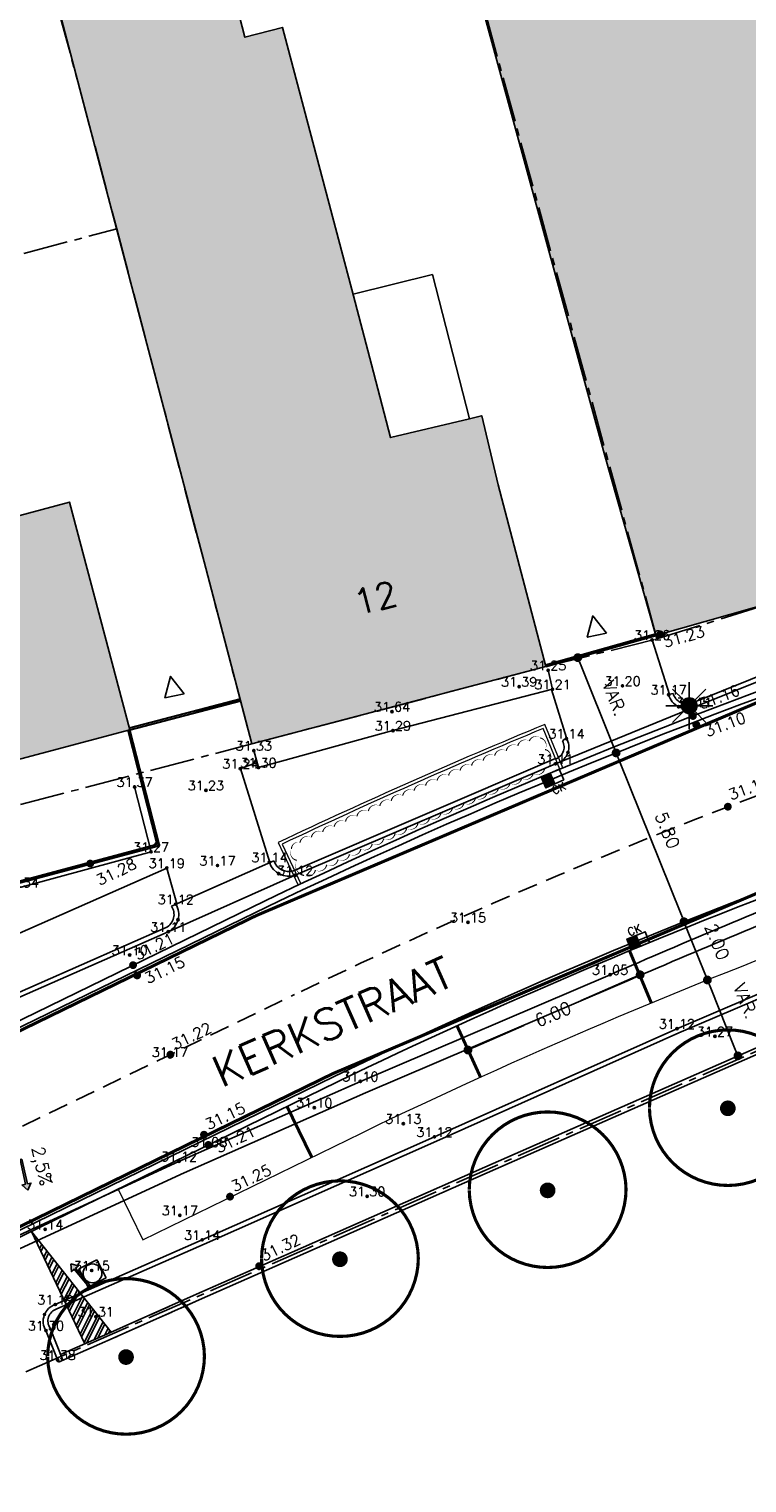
# Model space of a CAD drawing. Header units: metres. Extents: x 202952 to 203755, y 348879 to 349702.
# Tile 9 of 82: x 203115 to 203138, y 349309 to 349355. Entities that reach past the tile are written whole.
import ezdxf
from ezdxf.enums import TextEntityAlignment as Align

# ---------------------------------------------------------------- set-up
doc = ezdxf.new("R2010")
doc.units = ezdxf.units.M
for name, pattern in [('1-200 CENTER', [4.28625, 2.8575, -0.47625, 0.47625, -0.47625]), ('1-200 HIDDEN', [0.9525, 0.635, -0.3175]), ('PH 1-1 STREEP', [2, 1, -1])]:
    doc.linetypes.add(name, pattern=pattern)
for name, color, linetype in [('bgt.onbegroeidterreindeel', 252, 'Continuous'), ('PH-BEST-BEBOUWING', 1, 'Continuous'), ('PH-BEST-BEBOUWING-ARCERING', 254, 'Continuous'), ('PH-BEST-HUISNUMMER', 7, 'Continuous'), ('PH-BEST-INRIT', 8, 'Continuous'), ('PH-BEST-KADASTRALE-GRENS', 240, '1-200 CENTER'), ('PH-BEST-MUUR-INDICATIEF INGETEKEND', 1, 'Continuous'), ('PH-BEST-POORT', 8, '1-200 HIDDEN'), ('PH-BEST-STRAATNAAM-MAATVOERING', 7, 'Continuous'), ('PH-INM-BOOM-HANDHAVEN', 96, 'Continuous'), ('PH-INM-HEKWERK', 6, '1-200 HEKWERK'), ('PH-INM-HOOGTE', 20, 'Continuous'), ('PH-INM-HOOGTEPUNT', 20, 'Continuous'), ('PH-INM-KANTVERHARDING', 253, 'Continuous'), ('PH-NIEUW-AFWATERINGSPROFIEL', 7, 'Continuous'), ('PH-NIEUW-BAND-5-20', 115, 'Continuous'), ('PH-NIEUW-HOOGTES', 170, 'Continuous'), ('PH-NIEUW-KANTLAAG-SBS', 115, '1-200 HIDDEN'), ('PH-NIEUW-LICHTMAST-KROMMAST', 40, 'Continuous'), ('PH-NIEUW-MAATVOERING', 2, 'Continuous'), ('PH-ONTWERP-WEGAS', 2, '1-200 HIDDEN'), ('PH-RIO-KOLK', 7, 'Continuous'), ('PH-RIO-PUTRAND-AANBRENGEN', 7, 'Continuous')]:
    doc.layers.add(name, color=color, linetype=linetype)
doc.layers.add('PH-NIEUW-AFSCHEIDING MATERIAAL PARKEERVAK', color=115, linetype='PH 1-1 STREEP', transparency=0.5)
doc.layers.add('PH-NIEUW-BEPLANTING- OMRANDING', color=115, linetype='Continuous', transparency=0.5)
for name, color, linetype, lineweight in [('PH-NIEUW-AFSCHEIDING PARKEERVAK MAATVOERING', 115, 'Continuous', 5), ('PH-NIEUW-OPSLUITBAND-10', 115, 'Continuous', 18), ('PH-NIEUW-OPSLUITBAND-6', 115, 'Continuous', 30)]:
    doc.layers.add(name, color=color, linetype=linetype, lineweight=lineweight)
doc.styles.add('1-200', font='romans.shx', dxfattribs={"height": 0.4})
doc.styles.add('ISO', font='ISO')
doc.styles.add('ROMANS', font='romans.shx')
doc.linetypes.add('1-200 HEKWERK', pattern='A,1.5,-0.4,["X",ROMANS,S=0.24,R=0,X=-0.275,Y=-0.12],-0.05', length=1.95)
doc.dimstyles.new('BEMATING200', dxfattribs={"dimtxt": 0.4, "dimasz": 0.28, "dimexe": 0.5, "dimexo": 0.1, "dimgap": 0.4, "dimtad": 1, "dimlfac": -0.1, "dimzin": 0, "dimdsep": 46, "dimtxsty": '1-200', "dimblk": 'DOT', "dimcen": 0.09, "dimclrd": 8, "dimclre": 8, "dimclrt": 256, "dimadec": 3, "dimazin": 0, "dimtfac": 1, "dimtmove": 2, "dimatfit": 3, "dimfxl": 1, "dimtolj": 1, "dimtzin": 0, "dimarcsym": 0})

# ---------------------------------------------------------------- blocks, each defined once
blk = doc.blocks.new('INRITSYMBOOL')
at = {"layer": 'PH-BEST-INRIT'}
blk.add_lwpolyline([(-0.315, 0.63), (0, 0), (0.315, 0.63)], close=True, dxfattribs=at)
blk = doc.blocks.new('MARKER', base_point=(45, 10))
at = {"color": 0}
for radius in [0.35, 0.25]:
    blk.add_circle((45, 10), radius, dxfattribs=at)
at = {"color": 0, "style": 'ISO'}
blk.add_attdef('MARKER', (45.6, 10), '', height=0.9, dxfattribs=at)
blk = doc.blocks.new('*U15')
at = {"const_width": 0.1}
blk.add_lwpolyline([(-2.5, 0.004, 0.990403), (2.5, 0.03, 0.990403), (-2.5, 0.018)], format="xyb", dxfattribs=at)
at = {"linetype": 'Continuous', "const_width": 0.25}
blk.add_lwpolyline([(-0.125, 0, 1), (0.125, 0, 1)], format="xyb", close=True, dxfattribs=at)
blk = doc.blocks.new('*U32')
blk.add_hatch(color=256).paths.add_polyline_path([(0, 0.374), (-0.315, 0.374), (-0.315, 0), (0, 0)])
blk.add_line((0, 0.374), (0, 0))
blk.add_lwpolyline([(0.315, 0), (-0.315, 0), (-0.315, 0.374), (0.315, 0.374)], close=True)
at = {"style": 'ROMANS'}
blk.add_attdef('CK', (-0.211, 0.429), '', height=0.25, dxfattribs=at)
blk = doc.blocks.new('*U34')
blk.add_hatch(color=256).paths.add_polyline_path([(0, 0.374), (-0.315, 0.374), (-0.315, 0), (0, 0)])
blk.add_line((0, 0.374), (0, 0))
blk.add_lwpolyline([(0.315, 0), (-0.315, 0), (-0.315, 0.374), (0.315, 0.374)], close=True)
at = {"style": 'ROMANS'}
blk.add_attdef('CK', (-0.169, -0.301), '', height=0.25, dxfattribs=at)
blk = doc.blocks.new('A$C6E307431')
blk.add_hatch(color=256).paths.add_polyline_path([(0.679, 0.51, 1), (0.821, 0.99, 1)])
at = {"color": 9, "flags": 128}
for points in [[(0.75, 1), (0.75, 1.5)], [(0.573, 0.927), (0.22, 1.28)], [(0.927, 0.927), (1.28, 1.28)], [(0.5, 0.75), (0, 0.75)], [(0.573, 0.573), (0.22, 0.22)], [(0.75, 0.5), (0.75, 0)], [(0.927, 0.573), (1.28, 0.22)], [(1, 0.75), (1.5, 0.75)]]:
    blk.add_lwpolyline(points, dxfattribs=at)
at = {"color": 9}
blk.add_circle((0.75, 0.75), 0.25, dxfattribs=at)
blk = doc.blocks.new('_Dot')
at = {"color": 0, "linetype": 'ByBlock', "lineweight": -2}
blk.add_line((-0.5, 0), (-1, 0), dxfattribs=at)
at = {"color": 0, "linetype": 'ByBlock', "const_width": 0.5}
blk.add_lwpolyline([(-0.25, 0, 1), (0.25, 0, 1)], format="xyb", close=True, dxfattribs=at)
blk = doc.blocks.new('*D58')
at = {"layer": 'Defpoints', "color": 0, "ltscale": 0.2, "transparency": 16777216}
for p in [(203136.29, 349325.182), (203137.263, 349322.762), (203137.263, 349322.762)]:
    blk.add_point(p, dxfattribs=at)
at = {"layer": 'PH-NIEUW-MAATVOERING', "color": 8, "lineweight": -2, "ltscale": 0.2, "transparency": 16777216}
blk.add_line((203136.394, 349324.923), (203137.159, 349323.022), dxfattribs=at)
at = {"layer": 'PH-NIEUW-MAATVOERING', "color": 8, "lineweight": -2, "ltscale": 0.2, "transparency": 16777216, "xscale": 0.28, "yscale": 0.28, "zscale": 0.28}
for p, rotation in [((203136.29, 349325.182), 111.9112675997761), ((203137.263, 349322.762), 291.9112675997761)]:
    blk.add_blockref('_Dot', p, dxfattribs=dict(at, rotation=rotation))
at = {"layer": 'PH-NIEUW-MAATVOERING', "ltscale": 0.2, "transparency": 16777216, "insert": (203137.503, 349324.511), "char_height": 0.4, "attachment_point": 5, "rotation": 291.9113, "style": '1-200'}
blk.add_mtext('\\A1;VAR.', dxfattribs=at)
blk = doc.blocks.new('*D55')
at = {"layer": 'Defpoints', "color": 0, "transparency": 16777216}
for p in [(203132.157, 349335.457), (203133.379, 349332.419), (203133.379, 349332.419)]:
    blk.add_point(p, dxfattribs=at)
at = {"layer": 'PH-NIEUW-MAATVOERING', "color": 8, "lineweight": -2, "transparency": 16777216}
blk.add_line((203132.262, 349335.197), (203133.275, 349332.679), dxfattribs=at)
at = {"layer": 'PH-NIEUW-MAATVOERING', "color": 8, "lineweight": -2, "transparency": 16777216, "xscale": 0.28, "yscale": 0.28, "zscale": 0.28}
for p, rotation in [((203132.157, 349335.457), 111.9112675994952), ((203133.379, 349332.419), 291.9112675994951)]:
    blk.add_blockref('_Dot', p, dxfattribs=dict(at, rotation=rotation))
at = {"layer": 'PH-NIEUW-MAATVOERING', "transparency": 16777216, "insert": (203133.325, 349334.162), "char_height": 0.4, "attachment_point": 5, "rotation": 291.9113, "style": '1-200'}
blk.add_mtext('\\A1;VAR.', dxfattribs=at)
blk = doc.blocks.new('*D56')
at = {"layer": 'Defpoints', "color": 0, "transparency": 16777216}
for p in [(203133.379, 349332.419), (203135.543, 349327.038), (203135.543, 349327.038)]:
    blk.add_point(p, dxfattribs=at)
at = {"layer": 'PH-NIEUW-MAATVOERING', "color": 8, "lineweight": -2, "transparency": 16777216}
blk.add_line((203133.484, 349332.159), (203135.439, 349327.298), dxfattribs=at)
at = {"layer": 'PH-NIEUW-MAATVOERING', "color": 8, "lineweight": -2, "transparency": 16777216, "xscale": 0.28, "yscale": 0.28, "zscale": 0.28}
for p, rotation in [((203133.379, 349332.419), 111.9112675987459), ((203135.543, 349327.038), 291.911267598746)]:
    blk.add_blockref('_Dot', p, dxfattribs=dict(at, rotation=rotation))
at = {"layer": 'PH-NIEUW-MAATVOERING', "transparency": 16777216, "insert": (203135.018, 349329.952), "char_height": 0.4, "attachment_point": 5, "rotation": 291.9113, "style": '1-200'}
blk.add_mtext('\\A1;5.80', dxfattribs=at)
blk = doc.blocks.new('*D57')
at = {"layer": 'Defpoints', "color": 0, "transparency": 16777216}
for p in [(203135.543, 349327.038), (203136.29, 349325.182), (203136.29, 349325.182)]:
    blk.add_point(p, dxfattribs=at)
at = {"layer": 'PH-NIEUW-MAATVOERING', "color": 8, "lineweight": -2, "transparency": 16777216}
blk.add_line((203135.648, 349326.778), (203136.185, 349325.442), dxfattribs=at)
at = {"layer": 'PH-NIEUW-MAATVOERING', "color": 8, "lineweight": -2, "transparency": 16777216, "xscale": 0.28, "yscale": 0.28, "zscale": 0.28}
for p, rotation in [((203135.543, 349327.038), 111.9112675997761), ((203136.29, 349325.182), 291.9112675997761)]:
    blk.add_blockref('_Dot', p, dxfattribs=dict(at, rotation=rotation))
at = {"layer": 'PH-NIEUW-MAATVOERING', "transparency": 16777216, "insert": (203136.602, 349326.404), "char_height": 0.4, "attachment_point": 5, "rotation": 291.9113, "style": '1-200'}
blk.add_mtext('\\A1;2.00', dxfattribs=at)
blk = doc.blocks.new('*D63')
at = {"layer": 'Defpoints', "color": 0, "transparency": 16777216}
for p in [(203134.141, 349325.358), (203134.145, 349325.347), (203128.649, 349322.958)]:
    blk.add_point(p, dxfattribs=at)
at = {"layer": 'PH-NIEUW-MAATVOERING', "color": 8, "lineweight": -2, "transparency": 16777216}
for p, q in [((203133.889, 349325.235), (203132.269, 349324.527)), ((203128.91, 349323.06), (203130.436, 349323.727))]:
    blk.add_line(p, q, dxfattribs=at)
at = {"layer": 'PH-NIEUW-MAATVOERING', "color": 8, "lineweight": -2, "transparency": 16777216, "xscale": 0.28, "yscale": 0.28, "zscale": 0.28}
for p, rotation in [((203134.145, 349325.347), 23.59834851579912), ((203128.653, 349322.948), 203.5983485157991)]:
    blk.add_blockref('_Dot', p, dxfattribs=dict(at, rotation=rotation))
at = {"layer": 'PH-NIEUW-MAATVOERING', "transparency": 16777216, "insert": (203131.367, 349324.093), "char_height": 0.4, "attachment_point": 5, "rotation": 23.5983, "style": '1-200'}
blk.add_mtext('\\A1;6.00', dxfattribs=at)
blk = doc.blocks.new('AFWATERINGSPIJL')
at = {"ltscale": 0.5}
blk.add_hatch(color=256, dxfattribs=at).paths.add_polyline_path([(-0.058, 0.239), (-0.132, 0.151), (-0.75, 0.671), (-0.789, 0.625), (-0.171, 0.105), (-0.245, 0.016), (0, 0)])
for points in [[(-0.75, 0.671), (-0.789, 0.625)], [(-0.789, 0.625), (-0.171, 0.105)], [(-0.75, 0.671), (-0.132, 0.151)], [(-0.171, 0.105), (-0.245, 0.016), (0, 0)], [(-0.132, 0.151), (-0.058, 0.239), (0, 0)]]:
    blk.add_lwpolyline(points, dxfattribs=at)
blk = doc.blocks.new('*U26')
for p, q in [((-0.325, 0.325), (-0.325, -0.325)), ((-0.325, 0.325), (0.325, 0.325)), ((0.325, 0.325), (0.325, -0.325)), ((-0.325, -0.325), (0.325, -0.325))]:
    blk.add_line(p, q)
blk.add_circle((0, 0), 0.3)

msp = doc.modelspace()

# ---------------------------------------------------------------- hatches: boundary and pattern name
at = {"layer": 'PH-BEST-BEBOUWING-ARCERING'}
for points in [[(203126.778, 349396.225), (203125.933, 349399.255), (203126.116, 349399.306), (203125.367, 349401.87), (203125.269, 349401.843), (203117.244, 349399.601), (203117.876, 349397.339), (203125.774, 349368.421), (203133.01, 349341.93), (203134.65, 349336.16), (203140.153, 349337.725), (203142.352, 349338.35), (203142.531, 349338.401), (203140.324, 349346.038), (203140.698, 349346.177), (203139.361, 349353.406), (203138.088, 349358.948), (203137.739, 349358.891), (203134.402, 349370.71), (203132.995, 349375.762), (203129.768, 349386.808), (203129.43, 349386.717)], [(203131.14, 349335.17), (203124.511, 349333.432), (203121.76, 349332.71), (203121.397, 349334.094), (203120.24, 349338.51), (203116.214, 349353.82), (203113.237, 349365.151), (203118.609, 349366.618), (203121.54, 349355.232), (203122.736, 349355.549), (203125.001, 349346.995), (203125.582, 349344.801), (203126.188, 349342.47), (203128.699, 349343.074), (203129.04, 349343.154), (203129.092, 349343.168), (203129.62, 349340.97)], [(203107.917, 349330.508), (203107.208, 349333.181), (203105.997, 349337.751), (203106.23, 349337.812), (203106.119, 349338.234), (203104.103, 349345.609), (203110.655, 349347.334), (203112.724, 349339.558), (203115.942, 349340.414), (203117.874, 349333.157), (203110.946, 349331.314), (203108.539, 349330.674)]]:
    msp.add_hatch(color=256, dxfattribs=at).paths.add_polyline_path(points)
at = {"layer": 'PH-NIEUW-AFWATERINGSPROFIEL', "ltscale": 0.2, "transparency": 33554687}
h = msp.add_hatch(dxfattribs=at)
h.set_pattern_fill('ANSI32', color=252, scale=0.025, angle=18.1992)
h.set_pattern_definition([(63.19916697, (119203.95563, -46003.56692), (-0.212545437, 0.10736830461), []), (63.19916697, (119204.06227, -46003.53186), (-0.212545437, 0.10736830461), [])])
h.paths.add_polyline_path([(203114.735, 349317.166), (203116.431, 349313.589), (203117.278, 349313.954)])

# ---------------------------------------------------------------- linework, layer by layer
at = {"layer": 'bgt.onbegroeidterreindeel'}
for points in [[(203120, 349389.562), (203125.774, 349368.421), (203133.01, 349341.93), (203134.65, 349336.16), (203131.14, 349335.17), (203129.62, 349340.97), (203129.092, 349343.168), (203129.04, 349343.154), (203128.699, 349343.074), (203126.188, 349342.47), (203125.582, 349344.801), (203125.001, 349346.995), (203122.736, 349355.549), (203121.54, 349355.232), (203120, 349361.214)], [(203120, 349339.423), (203120.24, 349338.51), (203121.397, 349334.094), (203120, 349333.722)], [(203120, 349315.164), (203123.045, 349316.507), (203129.188, 349319.216), (203150.049, 349328.373)], [(203120.081, 349314.981), (203123.126, 349316.324), (203129.269, 349319.033), (203150.129, 349328.189)]]:
    msp.add_lwpolyline(points, dxfattribs=at)
at = {"layer": 'PH-BEST-BEBOUWING'}
for points in [[(203117.244, 349399.601), (203125.269, 349401.843), (203125.367, 349401.87), (203126.116, 349399.306), (203125.933, 349399.255), (203126.778, 349396.225), (203129.43, 349386.717), (203129.768, 349386.808), (203132.995, 349375.762), (203134.402, 349370.71), (203137.739, 349358.891), (203138.088, 349358.948), (203139.361, 349353.406), (203140.698, 349346.177), (203140.324, 349346.038), (203142.531, 349338.401), (203142.352, 349338.35), (203140.153, 349337.725), (203134.65, 349336.16), (203133.01, 349341.93), (203125.774, 349368.421), (203117.876, 349397.339), (203117.244, 349399.601)], [(203131.14, 349335.17), (203124.511, 349333.432), (203121.76, 349332.71), (203121.397, 349334.094), (203120.24, 349338.51), (203116.214, 349353.82), (203113.237, 349365.151), (203118.609, 349366.618), (203121.54, 349355.232), (203122.736, 349355.549), (203125.001, 349346.995), (203125.582, 349344.801), (203126.188, 349342.47), (203128.699, 349343.074), (203129.04, 349343.154), (203129.092, 349343.168), (203129.62, 349340.97), (203131.14, 349335.17)], [(203107.917, 349330.508), (203107.208, 349333.181), (203105.997, 349337.751), (203106.23, 349337.812), (203106.119, 349338.234), (203104.103, 349345.609), (203110.655, 349347.334), (203112.724, 349339.558), (203115.942, 349340.414), (203117.874, 349333.157), (203110.946, 349331.314), (203108.539, 349330.674), (203107.917, 349330.508)], [(203124.989, 349347.041), (203127.52, 349347.67), (203128.699, 349343.074), (203126.188, 349342.47), (203125.582, 349344.801), (203125.001, 349346.995), (203124.989, 349347.041)]]:
    msp.add_lwpolyline(points, close=True, dxfattribs=at)
at = {"layer": 'PH-BEST-KADASTRALE-GRENS', "ltscale": 0.5}
for p, q in [((203104.133, 349345.617), (203117.453, 349349.124)), ((203117.453, 349349.124), (203121.76, 349332.71)), ((203134.681, 349336.054), (203142.506, 349338.486)), ((203108.169, 349329.138), (203121.76, 349332.71)), ((203110.632, 349310.963), (203150.424, 349328.43))]:
    msp.add_line(p, q, dxfattribs=at)
for points in [[(203116.735, 349401.625), (203117.876, 349397.339), (203134.681, 349336.054)], [(203104.332, 349397.478), (203116.214, 349353.82), (203117.453, 349349.124)], [(203121.76, 349332.71), (203131.14, 349335.17), (203134.681, 349336.054)], [(203121.76, 349332.71), (203131.14, 349335.17), (203134.681, 349336.054)]]:
    msp.add_lwpolyline(points, dxfattribs=at)
at = {"layer": 'PH-BEST-MUUR-INDICATIEF INGETEKEND'}
for points in [[(203150.049, 349328.373), (203129.188, 349319.216), (203123.045, 349316.507), (203120, 349315.164)], [(203150.129, 349328.189), (203129.269, 349319.033), (203123.126, 349316.324), (203120.081, 349314.981)], [(203115.596, 349312.997), (203117.339, 349313.762), (203120.081, 349314.981)], [(203115.66, 349313.244), (203117.259, 349313.945), (203120, 349315.164)]]:
    msp.add_lwpolyline(points, dxfattribs=at)
at = {"layer": 'PH-BEST-POORT'}
for points in [[(203119.999, 349315.164), (203117.258, 349313.945)], [(203120.081, 349314.981), (203117.339, 349313.762)]]:
    msp.add_lwpolyline(points, dxfattribs=at)
at = {"layer": 'PH-INM-HEKWERK', "flags": 128}
msp.add_lwpolyline([(203108.678, 349329.272), (203109.414, 349326.829), (203113.521, 349327.913), (203114.408, 349328.142), (203118.547, 349329.266), (203118.025, 349331.336)], dxfattribs=at)
at = {"layer": 'PH-INM-KANTVERHARDING'}
for p, q in [((203135.81, 349334.018), (203140.029, 349335.715)), ((203135.053, 349334.278), (203135.197, 349334.317)), ((203131.799, 349332.901), (203131.667, 349332.801)), ((203119.195, 349327.536), (203122.465, 349328.983)), ((203119.097, 349326.719), (203123.141, 349328.518)), ((203110.724, 349323.199), (203119.032, 349326.854)), ((203110.789, 349323.064), (203119.097, 349326.719))]:
    msp.add_line(p, q, dxfattribs=at)
at = {"layer": 'PH-INM-KANTVERHARDING', "flags": 128}
for points in [[(203135.076, 349334.285), (203134.524, 349336.022)], [(203131.211, 349335.054), (203131.351, 349334.45), (203126.261, 349333.132), (203121.974, 349331.953), (203121.825, 349332.494)], [(203135.867, 349333.879), (203131.441, 349332.072)], [(203121.928, 349332.118), (203121.397, 349331.918), (203122.333, 349328.924)]]:
    msp.add_lwpolyline(points, dxfattribs=at)
at = {"layer": 'PH-INM-KANTVERHARDING'}
for points in [[(203135.053, 349334.278, 0.453869), (203135.867, 349333.879), (203140.074, 349335.571, 0.220448)], [(203131.62, 349332.145, 0.173115), (203131.844, 349332.433, 0.223986), (203131.787, 349332.891)], [(203122.327, 349328.922, 0.408513), (203123.141, 349328.518), (203131.441, 349332.072, 0.267654)], [(203111.427, 349315.707), (203119.438, 349319.398), (203125.223, 349321.948), (203133.187, 349325.349, -0.007821), (203140.523, 349328.408, -0.002791), (203146.947, 349330.9)], [(203111.6, 349315.347), (203119.602, 349319.033), (203125.383, 349321.581), (203133.345, 349324.981, -0.007822), (203140.671, 349328.036, -0.00272), (203147.092, 349330.527)], [(203147.235, 349328.627), (203146.66, 349328.402), (203140.14, 349325.689), (203135.319, 349323.629), (203127.585, 349320.181), (203120.179, 349316.899), (203115.495, 349314.835, 0.492926), (203115.196, 349314.007), (203115.596, 349312.997)], [(203147.281, 349328.506), (203146.715, 349328.262), (203140.198, 349325.551), (203135.379, 349323.492), (203127.646, 349320.044), (203120.24, 349316.761), (203115.547, 349314.694, 0.508922), (203115.33, 349314.077), (203115.733, 349313.057)]]:
    msp.add_lwpolyline(points, format="xyb", dxfattribs=at)
for points in [[(203131.799, 349332.901), (203131.313, 349334.44)], [(203119.366, 349327.612), (203119.049, 349328.749), (203112.804, 349325.992), (203109.558, 349324.595), (203109.841, 349323.029)]]:
    msp.add_lwpolyline(points, dxfattribs=at)
at = {"layer": 'PH-INM-KANTVERHARDING', "flags": 128}
msp.add_lwpolyline([(203122.465, 349328.983, 0.412072), (203123.089, 349328.658), (203131.396, 349332.216, 0.523932), (203131.667, 349332.801, 0.215613)], format="xyb", dxfattribs=at)
at = {"layer": 'PH-INM-KANTVERHARDING'}
for centre, radius, start, end in [((203135.635, 349334.435), 0.453, 195.0463, 292.8136), ((203118.815, 349327.266), 0.466, 297.7576, 35.384), ((203118.815, 349327.266), 0.616, 297.2351, 32.5536)]:
    msp.add_arc(centre, radius, start, end, dxfattribs=at)
at = {"layer": 'PH-NIEUW-AFSCHEIDING MATERIAAL PARKEERVAK', "ltscale": 0.2, "transparency": 33554687, "const_width": 0.1}
for points in [[(203133.807, 349326.112), (203134.5, 349324.451)], [(203128.305, 349323.721), (203129.053, 349322.084)], [(203122.881, 349321.156), (203123.67, 349319.537)]]:
    msp.add_lwpolyline(points, dxfattribs=at)
at = {"layer": 'PH-NIEUW-AFSCHEIDING PARKEERVAK MAATVOERING', "lineweight": 13}
msp.add_lwpolyline([(203125.254, 349320.303, -0.047633), (203156.982, 349332.065, -0.047633)], format="xyb", dxfattribs=at)
for points in [[(203118.282, 349316.896), (203125.254, 349320.302)], [(203117.494, 349318.514), (203118.282, 349316.896)]]:
    msp.add_lwpolyline(points, dxfattribs=at)
at = {"layer": 'PH-NIEUW-AFWATERINGSPROFIEL', "ltscale": 0.08}
msp.add_line((203114.735, 349317.166), (203116.434, 349313.583), dxfattribs=at)
msp.add_lwpolyline([(203114.735, 349317.166), (203117.278, 349313.954)], dxfattribs=at)
at = {"layer": 'PH-NIEUW-BAND-5-20'}
msp.add_line((203096.014, 349314.734), (203121.86, 349327.325), dxfattribs=at)
for points in [[(203172.948, 349343.643, 0.072502), (203121.773, 349327.505)], [(203124.471, 349321.923), (203124.471, 349321.923, -0.047651), (203156.531, 349333.808)]]:
    msp.add_lwpolyline(points, format="xyb", dxfattribs=at)
for points in [[(203095.927, 349314.914), (203121.773, 349327.505)], [(203098.692, 349309.55), (203124.384, 349322.103)], [(203098.779, 349309.369), (203124.471, 349321.923)]]:
    msp.add_lwpolyline(points, dxfattribs=at)
for radius in [185.8, 180]:
    msp.add_arc((203202.714, 349160.041), radius, 99.20885, 115.79603, dxfattribs=at)
at = {"layer": 'PH-NIEUW-BEPLANTING- OMRANDING'}
msp.add_lwpolyline([(203123.424, 349328.515, 0, 0.04, 0.520567), (203123.786, 349328.685, 0, 0.04, 0.520567), (203124.149, 349328.854, 0, 0.04, 0.520567), (203124.511, 349329.022, 0, 0.04, 0.520567), (203124.875, 349329.19, 0, 0.04, 0.520567), (203125.238, 349329.357, 0, 0.04, 0.520567), (203125.602, 349329.523, 0, 0.04, 0.520567), (203125.966, 349329.688, 0, 0.04, 0.520567), (203126.331, 349329.852, 0, 0.04, 0.520567), (203126.696, 349330.016, 0, 0.04, 0.520567), (203127.061, 349330.179, 0, 0.04, 0.520567), (203127.427, 349330.341, 0, 0.04, 0.520567), (203127.793, 349330.502, 0, 0.04, 0.520567), (203128.159, 349330.663, 0, 0.04, 0.520567), (203128.526, 349330.823, 0, 0.04, 0.520567), (203128.893, 349330.982, 0, 0.04, 0.520567), (203129.26, 349331.14, 0, 0.04, 0.520567), (203129.628, 349331.297, 0, 0.04, 0.520567), (203129.996, 349331.454, 0, 0.04, 0.520567), (203130.365, 349331.61, 0, 0.04, 0.520567), (203130.733, 349331.765, 0, 0.04, 0.520567), (203131.102, 349331.919, 0, 0.04, 0.520567), (203131.265, 349332.158, 0, 0.04, 0.520567), (203131.112, 349332.528, 0, 0.04, 0.520567), (203130.959, 349332.898, 0, 0.04, 0.520567), (203130.612, 349332.798, 0, 0.04, 0.520567), (203130.243, 349332.644, 0, 0.04, 0.520567), (203129.874, 349332.488, 0, 0.04, 0.520567), (203129.506, 349332.332, 0, 0.04, 0.520567), (203129.138, 349332.175, 0, 0.04, 0.520567), (203128.77, 349332.018, 0, 0.04, 0.520567), (203128.403, 349331.859, 0, 0.04, 0.520567), (203128.036, 349331.7, 0, 0.04, 0.520567), (203127.67, 349331.54, 0, 0.04, 0.520567), (203127.303, 349331.38, 0, 0.04, 0.520567), (203126.937, 349331.218, 0, 0.04, 0.520567), (203126.572, 349331.056, 0, 0.04, 0.520567), (203126.207, 349330.893, 0, 0.04, 0.520567), (203125.842, 349330.729, 0, 0.04, 0.520567), (203125.477, 349330.564, 0, 0.04, 0.520567), (203125.113, 349330.399, 0, 0.04, 0.520567), (203124.749, 349330.232, 0, 0.04, 0.520567), (203124.386, 349330.065, 0, 0.04, 0.520567), (203124.022, 349329.898, 0, 0.04, 0.520567), (203123.66, 349329.729, 0, 0.04, 0.520567), (203123.297, 349329.56, 0, 0.04, 0.520567), (203123.026, 349329.357, 0, 0.04, 0.520567), (203123.197, 349328.996, 0, 0.04, 0.520567)], format="xyseb", close=True, dxfattribs=at)
at = {"layer": 'PH-NIEUW-HOOGTES', "const_width": 0.125}
for points in [[(203134.744, 349336.244, 1), (203134.829, 349336.153, 1)], [(203135.785, 349333.644, 1), (203135.87, 349333.552, 1)], [(203135.893, 349333.364, 1), (203135.978, 349333.272, 1)], [(203136.9, 349330.751, 1), (203136.985, 349330.66, 1)], [(203117.931, 349325.7, 1), (203118.016, 349325.609, 1)], [(203119.122, 349322.847, 1), (203119.207, 349322.756, 1)], [(203120.333, 349319.968, 1), (203120.418, 349319.877, 1)]]:
    msp.add_lwpolyline(points, format="xyb", close=True, dxfattribs=at)
at = {"layer": 'PH-NIEUW-HOOGTES', "const_width": 0.125, "elevation": 31.096}
for points in [[(203116.564, 349328.939, 1), (203116.649, 349328.848, 1)], [(203118.061, 349325.373, 1), (203118.146, 349325.282, 1)], [(203120.194, 349320.294, 1), (203120.279, 349320.203, 1)], [(203121.023, 349318.32, 1), (203121.108, 349318.228, 1)], [(203121.953, 349316.104, 1), (203122.038, 349316.013, 1)]]:
    msp.add_lwpolyline(points, format="xyb", close=True, dxfattribs=at)
at = {"layer": 'PH-NIEUW-KANTLAAG-SBS', "ltscale": 0.75, "const_width": 0.1, "flags": 128}
for points in [[(203095.219, 349314.236), (203121.903, 349327.235, -0.072502), (203172.996, 349343.347)], [(203097.746, 349309.198), (203124.34, 349322.193, -0.072502), (203173.892, 349337.819)]]:
    msp.add_lwpolyline(points, format="xyb", dxfattribs=at)
at = {"layer": 'PH-NIEUW-OPSLUITBAND-10'}
for points in [[(203131.679, 349331.942), (203131.106, 349333.328, 0.012408), (203122.597, 349329.562), (203123.238, 349328.206)], [(203131.586, 349331.903), (203131.052, 349333.197, 0.012141), (203122.73, 349329.514), (203123.329, 349328.249)]]:
    msp.add_lwpolyline(points, format="xyb", dxfattribs=at)
at = {"layer": 'PH-NIEUW-OPSLUITBAND-6'}
for points in [[(203131.124, 349335.228), (203134.634, 349336.218)], [(203131.14, 349335.17), (203134.65, 349336.16)], [(203117.859, 349333.215), (203121.385, 349334.14)], [(203117.874, 349333.157), (203121.4, 349334.082)], [(203108.169, 349329.138), (203108.845, 349326.807), (203118.82, 349329.468), (203117.874, 349333.157)], [(203108.227, 349329.155), (203108.886, 349326.88), (203118.747, 349329.51), (203117.816, 349333.142)]]:
    msp.add_lwpolyline(points, dxfattribs=at)
at = {"layer": 'PH-ONTWERP-WEGAS', "color": 2}
msp.add_line((203096.434, 349311.815), (203123.122, 349324.714), dxfattribs=at)
at = {"layer": 'PH-ONTWERP-WEGAS'}
msp.add_lwpolyline([(203326.632, 349434.525, -0.321417), (203336.727, 349420.255), (203336.473, 349379.79, -0.354131), (203322.104, 349362.273), (203267.76, 349351.081, -0.039684), (203204.394, 349343.196), (203194.585, 349342.76, 0.101791), (203123.122, 349324.714)], format="xyb", dxfattribs=at)

# ---------------------------------------------------------------- block references
at = {"layer": 'PH-BEST-INRIT', "rotation": 191.800182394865}
for p in [(203132.635, 349336.786), (203119.168, 349334.857)]:
    msp.add_blockref('INRITSYMBOOL', p, dxfattribs=at)
at = {"layer": 'PH-INM-BOOM-HANDHAVEN'}
for p in [(203136.942, 349321.09), (203136.942, 349321.09), (203131.195, 349318.475), (203131.195, 349318.475), (203124.571, 349316.278), (203124.571, 349316.278), (203117.75, 349313.161), (203117.75, 349313.161)]:
    msp.add_blockref('*U15', p, dxfattribs=at)
at = {"layer": 'PH-INM-HOOGTEPUNT', "xscale": 0.1, "yscale": 0.1, "zscale": 0.1}
for p in [(203134.524, 349336.022, 31.263), (203131.211, 349335.054, 31.247), (203130.287, 349334.532, 31.388), (203131.351, 349334.45, 31.213), (203133.583, 349334.557, 31.202), (203135.053, 349334.278, 31.173), (203135.373, 349333.892, 31.118), (203135.867, 349333.879, 31.105), (203126.232, 349333.738, 31.637), (203126.261, 349333.132, 31.287), (203121.825, 349332.494, 31.333), (203131.796, 349332.877, 31.144), (203131.844, 349332.433, 31.121), (203131.441, 349332.072, 31.108), (203121.397, 349331.918, 31.236), (203121.974, 349331.953, 31.296), (203118.025, 349331.336, 31.368), (203120.297, 349331.229, 31.229), (203118.547, 349329.266, 31.271), (203119.049, 349328.749, 31.191), (203120.665, 349328.831, 31.169), (203122.322, 349328.937, 31.143), (203122.616, 349328.573, 31.126), (203123.141, 349328.518, 31.124), (203119.334, 349327.598, 31.115), (203119.409, 349327.103, 31.12), (203128.654, 349327.018, 31.145), (203119.097, 349326.719, 31.105), (203117.867, 349325.976, 31.096), (203133.187, 349325.349, 31.053), (203135.319, 349323.629, 31.118), (203136.529, 349323.383, 31.271), (203119.149, 349322.729, 31.166), (203125.223, 349321.948, 31.102), (203123.753, 349321.112, 31.098), (203126.593, 349320.6, 31.133), (203127.585, 349320.181, 31.12), (203120.399, 349319.862, 31.082), (203119.438, 349319.398, 31.117), (203125.44, 349318.286, 31.301), (203119.467, 349317.68, 31.168), (203115.17, 349317.232, 31.144), (203120.179, 349316.899, 31.136), (203116.655, 349315.919, 31.145), (203115.495, 349314.835, 31.187), (203115.149, 349314.516, 31.237), (203116.786, 349314.45, 31.313), (203115.196, 349314.007, 31.295), (203115.568, 349313.068, 31.382)]:
    msp.add_blockref('MARKER', p, dxfattribs=at)
at = {"layer": 'PH-NIEUW-AFWATERINGSPROFIEL', "xscale": -1}
for p, rotation in [((203114.62, 349318.484), 62.5993327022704), ((203115.99, 349316.128), 270.1487524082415)]:
    msp.add_blockref('AFWATERINGSPIJL', p, dxfattribs=dict(at, rotation=rotation))
at = {"layer": 'PH-NIEUW-LICHTMAST-KROMMAST', "color": 2}
msp.add_blockref('A$C6E307431', (203134.962, 349333.173), dxfattribs=at)
at = {"layer": 'PH-RIO-KOLK'}
for name, p, rotation in [('*U34', (203131.426, 349331.432), 24.33842151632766), ('*U32', (203134.155, 349326.256), 21.87393161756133)]:
    msp.add_blockref(name, p, dxfattribs=dict(at, rotation=rotation)).add_auto_attribs({'CK': 'CK'})
at = {"layer": 'PH-RIO-PUTRAND-AANBRENGEN', "rotation": 27.05463356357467}
msp.add_blockref('*U26', (203116.679, 349315.828), dxfattribs=at)

# ---------------------------------------------------------------- texts
at = {"layer": 'PH-BEST-HUISNUMMER', "style": 'ROMANS'}
msp.add_text('12', height=0.8, rotation=14.7, dxfattribs=at).set_placement((203125.704, 349337.363), align=Align.MIDDLE_CENTER)
at = {"layer": 'PH-BEST-STRAATNAAM-MAATVOERING', "style": 'ROMANS'}
msp.add_text('KERKSTRAAT', height=1, rotation=23.7713, dxfattribs=at).set_placement((203124.339, 349323.842), align=Align.MIDDLE_CENTER)
at = {"layer": 'PH-INM-HOOGTE', "style": 'ROMANS'}
for s, p in [('31.26', (203134.524, 349336.022)), ('31.25', (203131.211, 349335.054)), ('31.39', (203130.287, 349334.532)), ('31.20', (203133.583, 349334.557)), ('31.21', (203131.351, 349334.45)), ('31.17', (203135.053, 349334.278)), ('31.64', (203126.232, 349333.738)), ('31.11', (203135.867, 349333.879)), ('31.29', (203126.261, 349333.132)), ('31.14', (203131.796, 349332.877)), ('31.33', (203121.825, 349332.494)), ('31.24', (203121.397, 349331.918)), ('31.30', (203121.974, 349331.953)), ('31.11', (203131.441, 349332.072)), ('31.37', (203118.025, 349331.336)), ('31.23', (203120.297, 349331.229)), ('31.27', (203118.547, 349329.266)), ('31.14', (203122.322, 349328.937)), ('31.19', (203119.049, 349328.749)), ('31.17', (203120.665, 349328.831)), ('31.12', (203123.141, 349328.518)), ('31.34', (203114.392, 349328.134)), ('31.12', (203119.334, 349327.598)), ('31.11', (203119.097, 349326.719)), ('31.15', (203128.654, 349327.018)), ('31.10', (203117.867, 349325.976)), ('31.05', (203133.187, 349325.349)), ('31.12', (203135.319, 349323.629)), ('31.27', (203136.529, 349323.383)), ('31.17', (203119.149, 349322.729)), ('31.10', (203125.223, 349321.948)), ('31.10', (203123.753, 349321.112)), ('31.13', (203126.593, 349320.6)), ('31.12', (203127.585, 349320.181)), ('31.08', (203120.399, 349319.862)), ('31.12', (203119.438, 349319.398)), ('31.30', (203125.44, 349318.286)), ('31.17', (203119.467, 349317.68)), ('31.14', (203115.17, 349317.232)), ('31.14', (203120.179, 349316.899)), ('31.15', (203116.655, 349315.919)), ('31.19', (203115.495, 349314.835)), ('31.31', (203116.786, 349314.45)), ('31.30', (203115.196, 349314.007)), ('31.38', (203115.568, 349313.068))]:
    msp.add_text(s, height=0.3, dxfattribs=at).set_placement(p, align=Align.CENTER)
at = {"layer": 'PH-NIEUW-AFWATERINGSPROFIEL', "ltscale": 0.08, "insert": (203114.62, 349319.799), "char_height": 0.4, "width": 2.08929, "attachment_point": 7, "rotation": 282.9446, "style": 'ROMANS'}
msp.add_mtext('2,5%', dxfattribs=at)
at = {"layer": 'PH-NIEUW-HOOGTES', "style": 'ROMANS'}
for s, rotation, p in [('31.23', 15.8752, (203134.939, 349335.773)), ('31.16', 20.7766, (203136.097, 349333.8)), ('31.10', 20.7766, (203136.288, 349332.925)), ('31.17', 20.7766, (203137.043, 349330.903)), ('31.28', 25.796, (203116.906, 349328.18, 31.096)), ('31.21', 25.796, (203118.114, 349325.798)), ('31.15', 25.796, (203118.45, 349325.049, -876.758)), ('31.22', 25.796, (203119.305, 349322.945)), ('31.15', 25.796, (203120.377, 349320.392, 31.096)), ('31.21', 25.796, (203120.7, 349319.65)), ('31.25', 25.796, (203121.206, 349318.417, 31.096)), ('31.32', 25.796, (203122.136, 349316.202, 31.096))]:
    msp.add_text(s, height=0.35, rotation=rotation, dxfattribs=at).set_placement(p)

# ---------------------------------------------------------------- dimensions: what is measured, and where the dimension line sits
at = {"layer": 'PH-NIEUW-MAATVOERING'}
dim = msp.add_aligned_dim(p1=(203132.157, 349335.457), p2=(203133.379, 349332.419), distance=0, text='VAR.', dimstyle='BEMATING200', override={"dimse1": 1, "dimse2": 1}, dxfattribs=at)
dim.commit()
dim.dimension.update_dxf_attribs({"geometry": '*D55', "text_midpoint": (203133.325, 349334.162)})
dim = msp.add_aligned_dim(p1=(203133.379, 349332.419), p2=(203135.543, 349327.038), distance=0, dimstyle='BEMATING200', override={"dimse1": 1, "dimse2": 1}, dxfattribs=at)
dim.commit()
dim.dimension.update_dxf_attribs({"geometry": '*D56', "text_midpoint": (203135.018, 349329.952)})
dim = msp.add_linear_dim(base=(203136.29, 349325.182), p1=(203135.543, 349327.038), p2=(203136.29, 349325.182), angle=291.9113, dimstyle='BEMATING200', override={"dimtad": 3, "dimse1": 1, "dimse2": 1}, dxfattribs=at)
dim.commit()
dim.dimension.update_dxf_attribs({"geometry": '*D57', "text_midpoint": (203136.602, 349326.404), "dimtype": 129})
dim = msp.add_linear_dim(base=(203134.145, 349325.347), p1=(203128.649, 349322.958), p2=(203134.141, 349325.358), angle=23.5983, text='6.00', dimstyle='BEMATING200', override={"dimtad": 3, "dimse1": 1, "dimse2": 1}, dxfattribs=at)
dim.commit()
dim.dimension.update_dxf_attribs({"geometry": '*D63', "text_midpoint": (203131.367, 349324.093), "dimtype": 129})
at = {"layer": 'PH-NIEUW-MAATVOERING', "ltscale": 0.2}
dim = msp.add_linear_dim(base=(203137.263, 349322.762), p1=(203136.29, 349325.182), p2=(203137.263, 349322.762), angle=111.9113, text='VAR.', dimstyle='BEMATING200', override={"dimse1": 1, "dimse2": 1}, dxfattribs=at)
dim.commit()
dim.dimension.update_dxf_attribs({"geometry": '*D58', "text_midpoint": (203137.503, 349324.511), "dimtype": 128})

doc.saveas('drawing.dxf')
